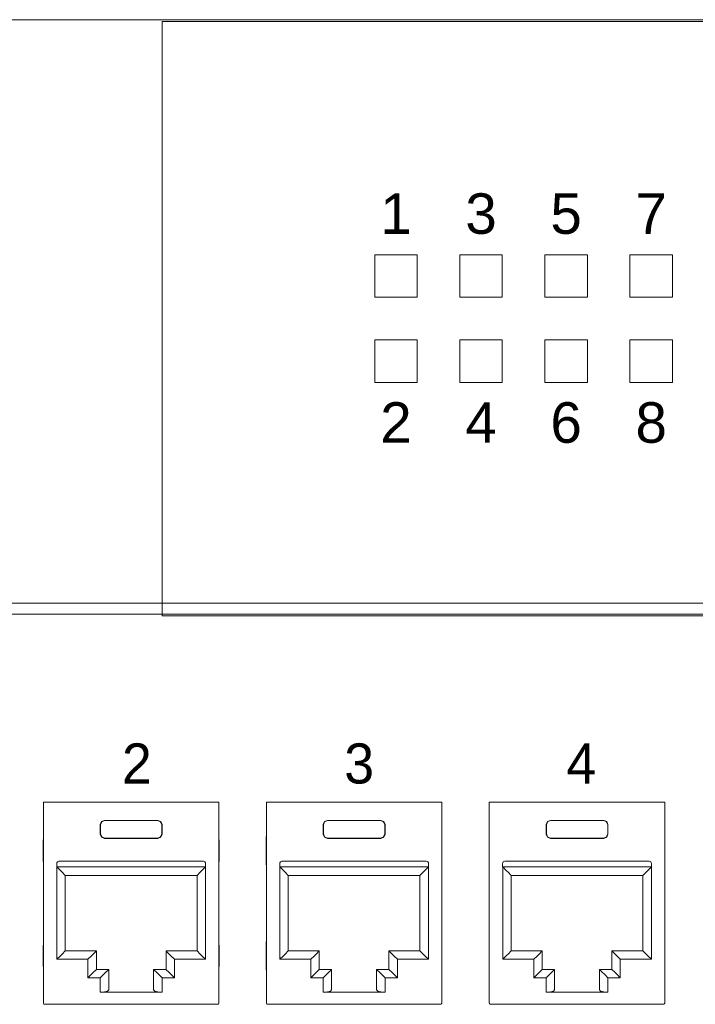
# Model space of a CAD drawing. Header units: millimetres. Extents: x 83969 to 164243, y -22860 to 4849.
# Tile 132 of 156: x 163507.9 to 163511.08, y -21356.96 to -21352.33. Entities that reach past the tile are written whole.
import ezdxf
from ezdxf.enums import TextEntityAlignment as Align

# ---------------------------------------------------------------- set-up
doc = ezdxf.new("R2010")
doc.units = ezdxf.units.MM
doc.layers.get('0').update_dxf_attribs({"color": 251, "lineweight": 0})
doc.styles.add('_LANSTER_01', font='romans.shx')
doc.styles.add('Arial10', font='arial.ttf', dxfattribs={"height": 10})

# ---------------------------------------------------------------- blocks, each defined once
blk = doc.blocks.new('Switch 24xGE')
at = {"color": 144}
for points in [[(-306.449629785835, 0), (0, 0), (0, 27.95462635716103), (-306.449629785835, 27.95462635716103)], [(-262.4494656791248, 16.89834465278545), (-260.4494656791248, 16.89834465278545), (-260.4494656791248, 14.89834465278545), (-262.4494656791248, 14.89834465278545)], [(-258.4494656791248, 16.89834465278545), (-256.4494656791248, 16.89834465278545), (-256.4494656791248, 14.89834465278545), (-258.4494656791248, 14.89834465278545)], [(-254.4494656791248, 16.89834465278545), (-252.4494656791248, 16.89834465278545), (-252.4494656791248, 14.89834465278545), (-254.4494656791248, 14.89834465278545)], [(-250.4494656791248, 16.89834465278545), (-248.4494656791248, 16.89834465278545), (-248.4494656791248, 14.89834465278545), (-250.4494656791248, 14.89834465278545)], [(-262.4494656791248, 12.89834465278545), (-260.4494656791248, 12.89834465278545), (-260.4494656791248, 10.89834465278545), (-262.4494656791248, 10.89834465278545)], [(-258.4494656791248, 12.89834465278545), (-256.4494656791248, 12.89834465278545), (-256.4494656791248, 10.89834465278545), (-258.4494656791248, 10.89834465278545)], [(-254.4494656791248, 12.89834465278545), (-252.4494656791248, 12.89834465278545), (-252.4494656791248, 10.89834465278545), (-254.4494656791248, 10.89834465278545)], [(-250.4494656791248, 12.89834465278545), (-248.4494656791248, 12.89834465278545), (-248.4494656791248, 10.89834465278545), (-250.4494656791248, 10.89834465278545)]]:
    blk.add_lwpolyline(points, close=True, dxfattribs=at)
blk.add_lwpolyline([(-272.4494656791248, 27.87565783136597), (-33.99983589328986, 27.87565783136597), (-33.99983589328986, -0.0789685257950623), (-272.4494656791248, -0.0789685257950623)], close=True)
at = {"color": 144, "style": 'Arial10'}
for s, p in [('1', (-261.4494656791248, 17.88307262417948)), ('3', (-257.4494656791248, 17.88307262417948)), ('5', (-253.4494656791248, 17.88307262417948)), ('7', (-249.4494656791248, 17.88307262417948)), ('2', (-261.4494656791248, 8.057935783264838)), ('4', (-257.4494656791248, 8.057935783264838)), ('6', (-253.4494656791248, 8.057935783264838)), ('8', (-249.4494656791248, 8.057935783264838))]:
    blk.add_text(s, height=1.904991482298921, dxfattribs=at).set_placement(p, align=Align.CENTER)
blk = doc.blocks.new('Panel modularny_24_port_1U')
at = {"color": 0}
blk.add_line((48.89499986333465, 4.445000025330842), (-1.366653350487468e-07, 4.445000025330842), dxfattribs=at)
at = {"color": 0, "linetype": 'Continuous'}
for p, q in [((4.779277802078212, 2.956395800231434), (4.798187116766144, 2.956395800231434)), ((4.779277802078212, 2.956395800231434), (4.779277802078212, 1.455287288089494)), ((4.798187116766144, 2.956395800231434), (4.801324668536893, 2.956395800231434)), ((4.801324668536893, 2.956395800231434), (4.808685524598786, 2.956395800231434)), ((6.061826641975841, 2.956395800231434), (4.808685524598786, 2.956395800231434)), ((6.069187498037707, 2.956395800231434), (6.061826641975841, 2.956395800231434)), ((6.072327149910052, 2.956395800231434), (6.069187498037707, 2.956395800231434)), ((6.091234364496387, 2.956395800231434), (6.072327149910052, 2.956395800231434)), ((6.091234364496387, 2.956395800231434), (6.091234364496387, 1.455287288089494)), ((6.446152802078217, 2.956395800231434), (6.465062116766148, 2.956395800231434)), ((6.446152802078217, 2.956395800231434), (6.446152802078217, 1.455287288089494)), ((6.465062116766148, 2.956395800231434), (6.468199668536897, 2.956395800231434)), ((6.468199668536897, 2.956395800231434), (6.475560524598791, 2.956395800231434)), ((7.728701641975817, 2.956395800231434), (6.475560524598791, 2.956395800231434)), ((7.736062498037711, 2.956395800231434), (7.728701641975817, 2.956395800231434)), ((7.739202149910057, 2.956395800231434), (7.736062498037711, 2.956395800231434)), ((7.758109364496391, 2.956395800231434), (7.739202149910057, 2.956395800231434)), ((7.758109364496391, 2.956395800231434), (7.758109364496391, 1.455287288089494)), ((8.113027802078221, 2.956395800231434), (8.131937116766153, 2.956395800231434)), ((8.113027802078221, 2.956395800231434), (8.113027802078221, 1.455287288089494)), ((8.131937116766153, 2.956395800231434), (8.135074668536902, 2.956395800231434)), ((8.135074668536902, 2.956395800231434), (8.142435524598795, 2.956395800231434)), ((9.395576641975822, 2.956395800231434), (8.142435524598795, 2.956395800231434)), ((9.402937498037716, 2.956395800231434), (9.395576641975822, 2.956395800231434)), ((9.406077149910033, 2.956395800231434), (9.402937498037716, 2.956395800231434)), ((9.424984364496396, 2.956395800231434), (9.406077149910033, 2.956395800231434)), ((9.424984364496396, 2.956395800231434), (9.424984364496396, 1.455287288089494)), ((5.204245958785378, 2.788396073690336), (5.21346960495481, 2.810667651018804)), ((5.214935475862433, 2.809201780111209), (5.205711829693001, 2.786930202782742)), ((5.21346960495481, 2.810667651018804), (5.235741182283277, 2.819891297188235)), ((5.2372070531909, 2.818425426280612), (5.214935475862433, 2.809201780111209)), ((5.235741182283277, 2.819891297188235), (5.63477098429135, 2.819891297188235)), ((5.235741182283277, 2.819891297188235), (5.2372070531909, 2.818425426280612)), ((5.633305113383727, 2.818425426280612), (5.2372070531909, 2.818425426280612)), ((5.63477098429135, 2.819891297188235), (5.633305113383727, 2.818425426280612)), ((5.633305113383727, 2.818425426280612), (5.655576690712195, 2.809201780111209)), ((5.657042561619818, 2.810667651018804), (5.63477098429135, 2.819891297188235)), ((5.655576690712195, 2.809201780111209), (5.664800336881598, 2.786930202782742)), ((5.666268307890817, 2.788396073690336), (5.657042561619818, 2.810667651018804)), ((6.871120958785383, 2.788396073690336), (6.880344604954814, 2.810667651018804)), ((6.881810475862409, 2.809201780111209), (6.872586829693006, 2.786930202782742)), ((6.880344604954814, 2.810667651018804), (6.902616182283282, 2.819891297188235)), ((6.904082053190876, 2.818425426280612), (6.881810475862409, 2.809201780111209)), ((6.902616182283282, 2.819891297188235), (7.301645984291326, 2.819891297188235)), ((6.902616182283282, 2.819891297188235), (6.904082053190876, 2.818425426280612)), ((7.300180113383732, 2.818425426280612), (6.904082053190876, 2.818425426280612)), ((7.301645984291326, 2.819891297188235), (7.300180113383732, 2.818425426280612)), ((7.300180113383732, 2.818425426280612), (7.322451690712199, 2.809201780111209)), ((7.323917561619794, 2.810667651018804), (7.301645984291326, 2.819891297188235)), ((7.322451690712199, 2.809201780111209), (7.331675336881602, 2.786930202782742)), ((7.333143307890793, 2.788396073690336), (7.323917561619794, 2.810667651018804)), ((8.537995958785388, 2.788396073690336), (8.54721960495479, 2.810667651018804)), ((8.548685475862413, 2.809201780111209), (8.53946182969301, 2.786930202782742)), ((8.54721960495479, 2.810667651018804), (8.569491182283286, 2.819891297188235)), ((8.570957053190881, 2.818425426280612), (8.548685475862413, 2.809201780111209)), ((8.569491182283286, 2.819891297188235), (8.968520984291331, 2.819891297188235)), ((8.569491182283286, 2.819891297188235), (8.570957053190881, 2.818425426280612)), ((8.967055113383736, 2.818425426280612), (8.570957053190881, 2.818425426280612)), ((8.968520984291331, 2.819891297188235), (8.967055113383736, 2.818425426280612)), ((8.967055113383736, 2.818425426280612), (8.989326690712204, 2.809201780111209)), ((8.990792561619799, 2.810667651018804), (8.968520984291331, 2.819891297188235)), ((8.989326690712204, 2.809201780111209), (8.998550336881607, 2.786930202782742)), ((9.000018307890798, 2.788396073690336), (8.990792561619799, 2.810667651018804)), ((5.204245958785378, 2.716982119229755), (5.204245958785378, 2.788396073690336)), ((5.205711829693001, 2.786930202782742), (5.204245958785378, 2.788396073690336)), ((5.205711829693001, 2.718447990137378), (5.205711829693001, 2.786930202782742)), ((5.664800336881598, 2.786930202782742), (5.666268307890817, 2.788396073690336)), ((5.664800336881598, 2.718447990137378), (5.664800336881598, 2.786930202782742)), ((5.666268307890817, 2.716982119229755), (5.666268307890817, 2.788396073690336)), ((6.871120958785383, 2.716982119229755), (6.871120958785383, 2.788396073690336)), ((6.872586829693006, 2.786930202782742), (6.871120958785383, 2.788396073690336)), ((6.872586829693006, 2.718447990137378), (6.872586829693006, 2.786930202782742)), ((7.331675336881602, 2.786930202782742), (7.333143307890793, 2.788396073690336)), ((7.331675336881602, 2.718447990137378), (7.331675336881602, 2.786930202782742)), ((7.333143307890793, 2.716982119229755), (7.333143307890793, 2.788396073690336)), ((8.537995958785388, 2.716982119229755), (8.537995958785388, 2.788396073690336)), ((8.53946182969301, 2.786930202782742), (8.537995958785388, 2.788396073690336)), ((8.53946182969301, 2.718447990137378), (8.53946182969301, 2.786930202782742)), ((8.998550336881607, 2.786930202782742), (9.000018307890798, 2.788396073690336)), ((8.998550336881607, 2.718447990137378), (8.998550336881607, 2.786930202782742)), ((9.000018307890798, 2.716982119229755), (9.000018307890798, 2.788396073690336)), ((4.778614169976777, 2.690359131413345), (4.77837475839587, 2.662007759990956)), ((4.77837475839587, 2.662007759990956), (4.77837475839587, 2.52550115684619)), ((4.779277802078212, 2.712645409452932), (4.778614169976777, 2.690359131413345)), ((5.205711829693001, 2.718447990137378), (5.204245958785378, 2.716982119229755)), ((5.21346960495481, 2.694710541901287), (5.204245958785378, 2.716982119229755)), ((5.205711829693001, 2.718447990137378), (5.214935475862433, 2.696176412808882)), ((5.235741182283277, 2.685484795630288), (5.21346960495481, 2.694710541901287)), ((5.214935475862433, 2.696176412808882), (5.2372070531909, 2.686952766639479)), ((5.2372070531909, 2.686952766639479), (5.235741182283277, 2.685484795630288)), ((5.235741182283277, 2.685484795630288), (5.63477098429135, 2.685484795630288)), ((5.633305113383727, 2.686952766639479), (5.2372070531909, 2.686952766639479)), ((5.655576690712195, 2.696176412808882), (5.633305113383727, 2.686952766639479)), ((5.633305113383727, 2.686952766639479), (5.63477098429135, 2.685484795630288)), ((5.63477098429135, 2.685484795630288), (5.657042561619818, 2.694710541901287)), ((5.664800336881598, 2.718447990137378), (5.655576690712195, 2.696176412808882)), ((5.657042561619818, 2.694710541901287), (5.666268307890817, 2.716982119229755)), ((5.664800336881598, 2.718447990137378), (5.666268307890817, 2.716982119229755)), ((6.091897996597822, 2.690359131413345), (6.091234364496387, 2.712645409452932)), ((6.092137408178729, 2.662007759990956), (6.091897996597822, 2.690359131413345)), ((6.092137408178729, 2.662007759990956), (6.092137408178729, 2.52550115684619)), ((6.445489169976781, 2.690359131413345), (6.445249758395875, 2.662007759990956)), ((6.445249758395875, 2.662007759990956), (6.445249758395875, 2.52550115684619)), ((6.446152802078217, 2.712645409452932), (6.445489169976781, 2.690359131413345)), ((6.872586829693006, 2.718447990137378), (6.871120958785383, 2.716982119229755)), ((6.880344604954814, 2.694710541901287), (6.871120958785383, 2.716982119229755)), ((6.872586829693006, 2.718447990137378), (6.881810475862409, 2.696176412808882)), ((6.902616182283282, 2.685484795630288), (6.880344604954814, 2.694710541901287)), ((6.881810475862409, 2.696176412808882), (6.904082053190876, 2.686952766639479)), ((6.904082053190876, 2.686952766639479), (6.902616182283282, 2.685484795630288)), ((6.902616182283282, 2.685484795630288), (7.301645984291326, 2.685484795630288)), ((7.300180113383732, 2.686952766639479), (6.904082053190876, 2.686952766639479)), ((7.322451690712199, 2.696176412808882), (7.300180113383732, 2.686952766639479)), ((7.300180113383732, 2.686952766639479), (7.301645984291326, 2.685484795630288)), ((7.301645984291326, 2.685484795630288), (7.323917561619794, 2.694710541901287)), ((7.331675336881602, 2.718447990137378), (7.322451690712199, 2.696176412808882)), ((7.323917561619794, 2.694710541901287), (7.333143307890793, 2.716982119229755)), ((7.331675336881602, 2.718447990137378), (7.333143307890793, 2.716982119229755)), ((7.758772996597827, 2.690359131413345), (7.758109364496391, 2.712645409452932)), ((7.759012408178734, 2.662007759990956), (7.758772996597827, 2.690359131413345)), ((7.759012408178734, 2.662007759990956), (7.759012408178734, 2.52550115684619)), ((8.112364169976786, 2.690359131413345), (8.112124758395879, 2.662007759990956)), ((8.112124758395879, 2.662007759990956), (8.112124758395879, 2.52550115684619)), ((8.113027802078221, 2.712645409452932), (8.112364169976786, 2.690359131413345)), ((8.53946182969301, 2.718447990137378), (8.537995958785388, 2.716982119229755)), ((8.54721960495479, 2.694710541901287), (8.537995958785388, 2.716982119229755)), ((8.53946182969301, 2.718447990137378), (8.548685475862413, 2.696176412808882)), ((8.569491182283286, 2.685484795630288), (8.54721960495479, 2.694710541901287)), ((8.548685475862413, 2.696176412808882), (8.570957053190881, 2.686952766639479)), ((8.570957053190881, 2.686952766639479), (8.569491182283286, 2.685484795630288)), ((8.569491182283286, 2.685484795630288), (8.968520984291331, 2.685484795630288)), ((8.967055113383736, 2.686952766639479), (8.570957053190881, 2.686952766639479)), ((8.989326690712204, 2.696176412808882), (8.967055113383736, 2.686952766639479)), ((8.967055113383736, 2.686952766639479), (8.968520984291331, 2.685484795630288)), ((8.968520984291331, 2.685484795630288), (8.990792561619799, 2.694710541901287)), ((8.998550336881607, 2.718447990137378), (8.989326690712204, 2.696176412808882)), ((8.990792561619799, 2.694710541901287), (9.000018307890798, 2.716982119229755)), ((8.998550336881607, 2.718447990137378), (9.000018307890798, 2.716982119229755)), ((9.425647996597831, 2.690359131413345), (9.424984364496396, 2.712645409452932)), ((9.425887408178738, 2.662007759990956), (9.425647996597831, 2.690359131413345)), ((9.425887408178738, 2.662007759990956), (9.425887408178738, 2.52550115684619)), ((4.77837475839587, 2.52550115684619), (4.778614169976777, 2.497147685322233)), ((5.974983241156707, 2.514057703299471), (4.895531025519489, 2.514057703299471)), ((6.091897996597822, 2.497147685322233), (6.092137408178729, 2.52550115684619)), ((6.445249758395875, 2.52550115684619), (6.445489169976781, 2.497147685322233)), ((7.641858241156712, 2.514057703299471), (6.562406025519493, 2.514057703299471)), ((7.758772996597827, 2.497147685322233), (7.759012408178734, 2.52550115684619)), ((8.112124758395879, 2.52550115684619), (8.112364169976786, 2.497147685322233)), ((9.308733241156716, 2.514057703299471), (8.229281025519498, 2.514057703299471)), ((9.425647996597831, 2.497147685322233), (9.425887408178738, 2.52550115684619)), ((4.778614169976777, 2.497147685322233), (4.779277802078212, 2.474863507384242)), ((4.878730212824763, 2.497256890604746), (4.878730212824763, 2.472055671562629)), ((5.991784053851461, 2.472055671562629), (4.878730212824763, 2.472055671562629)), ((4.879780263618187, 2.472055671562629), (4.903889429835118, 2.447946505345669)), ((4.879780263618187, 1.781122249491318), (4.879780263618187, 2.472055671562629)), ((4.903889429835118, 2.447946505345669), (4.924329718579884, 2.427506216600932)), ((5.966622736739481, 2.447946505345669), (5.946182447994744, 2.427506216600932)), ((5.990734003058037, 2.472055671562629), (5.966622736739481, 2.447946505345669)), ((5.990734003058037, 1.781122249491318), (5.990734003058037, 2.472055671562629)), ((5.991784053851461, 2.497256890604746), (5.991784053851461, 2.472055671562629)), ((6.091234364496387, 2.474863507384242), (6.091897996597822, 2.497147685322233)), ((6.445489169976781, 2.497147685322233), (6.446152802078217, 2.474863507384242)), ((6.545605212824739, 2.497256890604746), (6.545605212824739, 2.472055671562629)), ((7.658659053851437, 2.472055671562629), (6.545605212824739, 2.472055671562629)), ((6.546655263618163, 2.472055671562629), (6.570764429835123, 2.447946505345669)), ((6.546655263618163, 1.781122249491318), (6.546655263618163, 2.472055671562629)), ((6.570764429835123, 2.447946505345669), (6.59120471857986, 2.427506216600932)), ((7.633497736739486, 2.447946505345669), (7.613057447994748, 2.427506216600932)), ((7.657609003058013, 2.472055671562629), (7.633497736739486, 2.447946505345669)), ((7.657609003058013, 1.781122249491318), (7.657609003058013, 2.472055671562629)), ((7.658659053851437, 2.497256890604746), (7.658659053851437, 2.472055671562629)), ((7.758109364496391, 2.474863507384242), (7.758772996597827, 2.497147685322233)), ((8.112364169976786, 2.497147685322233), (8.113027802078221, 2.474863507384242)), ((8.212480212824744, 2.497256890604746), (8.212480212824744, 2.472055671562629)), ((9.325534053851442, 2.472055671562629), (8.212480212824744, 2.472055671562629)), ((8.213530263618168, 2.472055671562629), (8.237639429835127, 2.447946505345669)), ((8.213530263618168, 1.781122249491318), (8.213530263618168, 2.472055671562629)), ((8.237639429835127, 2.447946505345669), (8.258079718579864, 2.427506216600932)), ((9.30037273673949, 2.447946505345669), (9.279932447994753, 2.427506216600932)), ((9.324484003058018, 2.472055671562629), (9.30037273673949, 2.447946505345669)), ((9.324484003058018, 1.781122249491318), (9.324484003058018, 2.472055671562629)), ((9.325534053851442, 2.497256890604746), (9.325534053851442, 2.472055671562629)), ((9.424984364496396, 2.474863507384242), (9.425647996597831, 2.497147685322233)), ((4.924329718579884, 2.427506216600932), (4.937986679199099, 2.413849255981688)), ((4.937986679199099, 2.413849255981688), (4.942783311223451, 2.409052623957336)), ((4.942783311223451, 2.409052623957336), (4.942783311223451, 1.844125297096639)), ((4.942783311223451, 2.409052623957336), (5.927730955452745, 2.409052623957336)), ((5.9325254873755, 2.413849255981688), (5.927730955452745, 2.409052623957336)), ((5.927730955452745, 2.409052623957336), (5.927730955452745, 1.844125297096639)), ((5.946182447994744, 2.427506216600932), (5.9325254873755, 2.413849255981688)), ((6.59120471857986, 2.427506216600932), (6.604861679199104, 2.413849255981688)), ((6.604861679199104, 2.413849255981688), (6.609658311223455, 2.409052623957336)), ((6.609658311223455, 2.409052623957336), (6.609658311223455, 1.844125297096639)), ((6.609658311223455, 2.409052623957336), (7.594605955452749, 2.409052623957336)), ((7.599400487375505, 2.413849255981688), (7.594605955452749, 2.409052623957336)), ((7.594605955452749, 2.409052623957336), (7.594605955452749, 1.844125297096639)), ((7.613057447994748, 2.427506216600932), (7.599400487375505, 2.413849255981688)), ((8.258079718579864, 2.427506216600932), (8.271736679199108, 2.413849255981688)), ((8.271736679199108, 2.413849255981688), (8.27653331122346, 2.409052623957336)), ((8.27653331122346, 2.409052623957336), (8.27653331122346, 1.844125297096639)), ((8.27653331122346, 2.409052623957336), (9.261480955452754, 2.409052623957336)), ((9.266275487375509, 2.413849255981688), (9.261480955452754, 2.409052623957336)), ((9.261480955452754, 2.409052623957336), (9.261480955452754, 1.844125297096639)), ((9.279932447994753, 2.427506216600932), (9.266275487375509, 2.413849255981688)), ((4.779277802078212, 1.925854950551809), (4.778614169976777, 1.903568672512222)), ((6.091897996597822, 1.903568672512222), (6.091234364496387, 1.925854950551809)), ((6.446152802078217, 1.925854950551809), (6.445489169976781, 1.903568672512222)), ((7.758772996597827, 1.903568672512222), (7.758109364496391, 1.925854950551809)), ((8.113027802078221, 1.925854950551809), (8.112364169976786, 1.903568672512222)), ((9.425647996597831, 1.903568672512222), (9.424984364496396, 1.925854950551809)), ((4.778614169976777, 1.903568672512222), (4.77837475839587, 1.875217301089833)), ((4.77837475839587, 1.875217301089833), (4.77837475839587, 1.738710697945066)), ((4.942783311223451, 1.844125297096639), (4.937986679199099, 1.839330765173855)), ((5.174842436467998, 1.844125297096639), (4.942783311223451, 1.844125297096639)), ((5.174842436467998, 1.844125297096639), (5.170047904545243, 1.839330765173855)), ((5.174842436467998, 1.705518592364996), (5.174842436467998, 1.844125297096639)), ((5.695669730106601, 1.705518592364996), (5.695669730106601, 1.844125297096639)), ((5.695669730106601, 1.844125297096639), (5.927730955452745, 1.844125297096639)), ((5.695669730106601, 1.844125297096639), (5.700464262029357, 1.839330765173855)), ((5.927730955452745, 1.844125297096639), (5.9325254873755, 1.839330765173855)), ((6.092137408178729, 1.875217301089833), (6.091897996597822, 1.903568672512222)), ((6.092137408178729, 1.875217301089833), (6.092137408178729, 1.738710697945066)), ((6.445489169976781, 1.903568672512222), (6.445249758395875, 1.875217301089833)), ((6.445249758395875, 1.875217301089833), (6.445249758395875, 1.738710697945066)), ((6.609658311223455, 1.844125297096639), (6.604861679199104, 1.839330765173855)), ((6.841717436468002, 1.844125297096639), (6.609658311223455, 1.844125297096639)), ((6.841717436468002, 1.844125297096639), (6.836922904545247, 1.839330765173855)), ((6.841717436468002, 1.705518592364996), (6.841717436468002, 1.844125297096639)), ((7.362544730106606, 1.705518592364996), (7.362544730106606, 1.844125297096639)), ((7.362544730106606, 1.844125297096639), (7.594605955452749, 1.844125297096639)), ((7.362544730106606, 1.844125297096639), (7.367339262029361, 1.839330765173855)), ((7.594605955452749, 1.844125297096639), (7.599400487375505, 1.839330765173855)), ((7.759012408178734, 1.875217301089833), (7.758772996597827, 1.903568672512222)), ((7.759012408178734, 1.875217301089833), (7.759012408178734, 1.738710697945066)), ((8.112364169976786, 1.903568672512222), (8.112124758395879, 1.875217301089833)), ((8.112124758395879, 1.875217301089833), (8.112124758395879, 1.738710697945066)), ((8.27653331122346, 1.844125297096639), (8.271736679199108, 1.839330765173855)), ((8.508592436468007, 1.844125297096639), (8.27653331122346, 1.844125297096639)), ((8.508592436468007, 1.844125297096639), (8.503797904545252, 1.839330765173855)), ((8.508592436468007, 1.705518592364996), (8.508592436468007, 1.844125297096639)), ((9.02941973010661, 1.705518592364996), (9.02941973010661, 1.844125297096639)), ((9.02941973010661, 1.844125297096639), (9.261480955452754, 1.844125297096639)), ((9.02941973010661, 1.844125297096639), (9.034214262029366, 1.839330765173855)), ((9.261480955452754, 1.844125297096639), (9.266275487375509, 1.839330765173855)), ((9.425887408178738, 1.875217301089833), (9.425647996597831, 1.903568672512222)), ((9.425887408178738, 1.875217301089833), (9.425887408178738, 1.738710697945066)), ((4.903889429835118, 1.805231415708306), (4.879780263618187, 1.781122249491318)), ((4.879780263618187, 1.781122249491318), (5.111839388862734, 1.781122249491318)), ((4.924329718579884, 1.825671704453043), (4.903889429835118, 1.805231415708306)), ((4.937986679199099, 1.839330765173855), (4.924329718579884, 1.825671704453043)), ((5.135950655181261, 1.805231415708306), (5.111839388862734, 1.781122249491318)), ((5.111839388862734, 1.781122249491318), (5.111839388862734, 1.642515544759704)), ((5.156390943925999, 1.825671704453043), (5.135950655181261, 1.805231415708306)), ((5.170047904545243, 1.839330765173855), (5.156390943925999, 1.825671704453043)), ((5.700464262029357, 1.839330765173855), (5.7141212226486, 1.825671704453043)), ((5.7141212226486, 1.825671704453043), (5.734561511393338, 1.805231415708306)), ((5.734561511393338, 1.805231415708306), (5.758672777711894, 1.781122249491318)), ((5.990734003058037, 1.781122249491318), (5.758672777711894, 1.781122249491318)), ((5.758672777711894, 1.781122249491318), (5.758672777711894, 1.642515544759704)), ((5.9325254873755, 1.839330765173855), (5.946182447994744, 1.825671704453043)), ((5.946182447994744, 1.825671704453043), (5.966622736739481, 1.805231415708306)), ((5.966622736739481, 1.805231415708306), (5.990734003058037, 1.781122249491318)), ((6.570764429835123, 1.805231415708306), (6.546655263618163, 1.781122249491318)), ((6.546655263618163, 1.781122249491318), (6.77871438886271, 1.781122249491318)), ((6.59120471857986, 1.825671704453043), (6.570764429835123, 1.805231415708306)), ((6.604861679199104, 1.839330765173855), (6.59120471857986, 1.825671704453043)), ((6.802825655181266, 1.805231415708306), (6.77871438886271, 1.781122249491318)), ((6.77871438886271, 1.781122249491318), (6.77871438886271, 1.642515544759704)), ((6.823265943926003, 1.825671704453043), (6.802825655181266, 1.805231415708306)), ((6.836922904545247, 1.839330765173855), (6.823265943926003, 1.825671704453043)), ((7.367339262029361, 1.839330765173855), (7.380996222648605, 1.825671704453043)), ((7.380996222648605, 1.825671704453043), (7.401436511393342, 1.805231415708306)), ((7.401436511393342, 1.805231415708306), (7.425547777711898, 1.781122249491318)), ((7.657609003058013, 1.781122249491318), (7.425547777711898, 1.781122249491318)), ((7.425547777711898, 1.781122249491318), (7.425547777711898, 1.642515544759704)), ((7.599400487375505, 1.839330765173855), (7.613057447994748, 1.825671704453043)), ((7.613057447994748, 1.825671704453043), (7.633497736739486, 1.805231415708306)), ((7.633497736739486, 1.805231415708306), (7.657609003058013, 1.781122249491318)), ((8.237639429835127, 1.805231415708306), (8.213530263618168, 1.781122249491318)), ((8.213530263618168, 1.781122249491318), (8.445589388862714, 1.781122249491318)), ((8.258079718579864, 1.825671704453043), (8.237639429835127, 1.805231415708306)), ((8.271736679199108, 1.839330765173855), (8.258079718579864, 1.825671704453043)), ((8.46970065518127, 1.805231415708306), (8.445589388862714, 1.781122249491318)), ((8.445589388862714, 1.781122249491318), (8.445589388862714, 1.642515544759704)), ((8.490140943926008, 1.825671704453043), (8.46970065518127, 1.805231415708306)), ((8.503797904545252, 1.839330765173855), (8.490140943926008, 1.825671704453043)), ((9.034214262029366, 1.839330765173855), (9.04787122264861, 1.825671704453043)), ((9.04787122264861, 1.825671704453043), (9.068311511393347, 1.805231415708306)), ((9.068311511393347, 1.805231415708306), (9.092422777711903, 1.781122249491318)), ((9.324484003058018, 1.781122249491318), (9.092422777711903, 1.781122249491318)), ((9.092422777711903, 1.781122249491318), (9.092422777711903, 1.642515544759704)), ((9.266275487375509, 1.839330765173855), (9.279932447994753, 1.825671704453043)), ((9.279932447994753, 1.825671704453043), (9.30037273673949, 1.805231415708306)), ((9.30037273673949, 1.805231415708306), (9.324484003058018, 1.781122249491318)), ((4.77837475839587, 1.738710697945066), (4.778614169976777, 1.710359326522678)), ((4.778614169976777, 1.710359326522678), (4.779277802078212, 1.688073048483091)), ((5.156390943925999, 1.687064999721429), (5.170047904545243, 1.700724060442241)), ((5.170047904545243, 1.700724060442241), (5.174842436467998, 1.705518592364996)), ((5.267249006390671, 1.705518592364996), (5.174842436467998, 1.705518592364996)), ((5.248795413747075, 1.687064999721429), (5.262452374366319, 1.700724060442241)), ((5.262452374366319, 1.700724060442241), (5.267249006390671, 1.705518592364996)), ((5.267249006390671, 1.705518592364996), (5.267249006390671, 1.551749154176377)), ((5.603263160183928, 1.705518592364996), (5.695669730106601, 1.705518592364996)), ((5.603263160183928, 1.705518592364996), (5.603263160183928, 1.551749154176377)), ((5.60805979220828, 1.700724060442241), (5.603263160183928, 1.705518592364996)), ((5.621716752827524, 1.687064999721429), (5.60805979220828, 1.700724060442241)), ((5.700464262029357, 1.700724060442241), (5.695669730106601, 1.705518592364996)), ((5.7141212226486, 1.687064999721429), (5.700464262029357, 1.700724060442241)), ((6.091234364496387, 1.688073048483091), (6.091897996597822, 1.710359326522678)), ((6.091897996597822, 1.710359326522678), (6.092137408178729, 1.738710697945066)), ((6.445249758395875, 1.738710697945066), (6.445489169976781, 1.710359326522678)), ((6.445489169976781, 1.710359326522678), (6.446152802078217, 1.688073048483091)), ((6.823265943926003, 1.687064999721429), (6.836922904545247, 1.700724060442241)), ((6.836922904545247, 1.700724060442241), (6.841717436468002, 1.705518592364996)), ((6.934124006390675, 1.705518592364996), (6.841717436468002, 1.705518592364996)), ((6.91567041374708, 1.687064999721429), (6.929327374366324, 1.700724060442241)), ((6.929327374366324, 1.700724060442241), (6.934124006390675, 1.705518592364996)), ((6.934124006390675, 1.705518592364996), (6.934124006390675, 1.551749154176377)), ((7.270138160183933, 1.705518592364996), (7.362544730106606, 1.705518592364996)), ((7.270138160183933, 1.705518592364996), (7.270138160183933, 1.551749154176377)), ((7.274934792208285, 1.700724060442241), (7.270138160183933, 1.705518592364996)), ((7.288591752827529, 1.687064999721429), (7.274934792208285, 1.700724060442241)), ((7.367339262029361, 1.700724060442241), (7.362544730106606, 1.705518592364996)), ((7.380996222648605, 1.687064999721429), (7.367339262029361, 1.700724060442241)), ((7.758109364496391, 1.688073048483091), (7.758772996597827, 1.710359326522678)), ((7.758772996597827, 1.710359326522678), (7.759012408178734, 1.738710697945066)), ((8.112124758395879, 1.738710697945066), (8.112364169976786, 1.710359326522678)), ((8.112364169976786, 1.710359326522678), (8.113027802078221, 1.688073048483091)), ((8.490140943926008, 1.687064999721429), (8.503797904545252, 1.700724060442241)), ((8.503797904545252, 1.700724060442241), (8.508592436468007, 1.705518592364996)), ((8.60099900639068, 1.705518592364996), (8.508592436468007, 1.705518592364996)), ((8.582545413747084, 1.687064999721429), (8.596202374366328, 1.700724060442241)), ((8.596202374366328, 1.700724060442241), (8.60099900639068, 1.705518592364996)), ((8.60099900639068, 1.705518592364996), (8.60099900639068, 1.551749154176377)), ((8.937013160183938, 1.705518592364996), (9.02941973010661, 1.705518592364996)), ((8.937013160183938, 1.705518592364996), (8.937013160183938, 1.551749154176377)), ((8.94180979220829, 1.700724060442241), (8.937013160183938, 1.705518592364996)), ((8.955466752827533, 1.687064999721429), (8.94180979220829, 1.700724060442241)), ((9.034214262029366, 1.700724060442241), (9.02941973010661, 1.705518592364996)), ((9.04787122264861, 1.687064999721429), (9.034214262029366, 1.700724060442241)), ((9.424984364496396, 1.688073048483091), (9.425647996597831, 1.710359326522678)), ((9.425647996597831, 1.710359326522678), (9.425887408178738, 1.738710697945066)), ((5.111839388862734, 1.642515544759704), (5.135950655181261, 1.666624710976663)), ((5.111839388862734, 1.642515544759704), (5.204245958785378, 1.642515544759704)), ((5.135950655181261, 1.666624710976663), (5.156390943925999, 1.687064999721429)), ((5.204245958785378, 1.642515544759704), (5.228355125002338, 1.666624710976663)), ((5.204245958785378, 1.534866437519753), (5.204245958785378, 1.642515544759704)), ((5.228355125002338, 1.666624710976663), (5.248795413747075, 1.687064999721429)), ((5.642157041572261, 1.666624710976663), (5.621716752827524, 1.687064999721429)), ((5.666268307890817, 1.642515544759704), (5.642157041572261, 1.666624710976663)), ((5.758672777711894, 1.642515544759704), (5.666268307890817, 1.642515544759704)), ((5.666268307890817, 1.534866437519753), (5.666268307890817, 1.642515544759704)), ((5.734561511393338, 1.666624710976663), (5.7141212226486, 1.687064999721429)), ((5.758672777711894, 1.642515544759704), (5.734561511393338, 1.666624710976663)), ((6.77871438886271, 1.642515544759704), (6.802825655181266, 1.666624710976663)), ((6.77871438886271, 1.642515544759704), (6.871120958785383, 1.642515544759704)), ((6.802825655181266, 1.666624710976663), (6.823265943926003, 1.687064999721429)), ((6.871120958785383, 1.642515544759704), (6.895230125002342, 1.666624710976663)), ((6.871120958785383, 1.534866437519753), (6.871120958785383, 1.642515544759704)), ((6.895230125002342, 1.666624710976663), (6.91567041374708, 1.687064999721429)), ((7.309032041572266, 1.666624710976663), (7.288591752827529, 1.687064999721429)), ((7.333143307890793, 1.642515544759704), (7.309032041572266, 1.666624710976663)), ((7.425547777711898, 1.642515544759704), (7.333143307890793, 1.642515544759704)), ((7.333143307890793, 1.534866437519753), (7.333143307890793, 1.642515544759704)), ((7.401436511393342, 1.666624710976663), (7.380996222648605, 1.687064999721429)), ((7.425547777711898, 1.642515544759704), (7.401436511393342, 1.666624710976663)), ((8.445589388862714, 1.642515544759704), (8.46970065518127, 1.666624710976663)), ((8.445589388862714, 1.642515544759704), (8.537995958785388, 1.642515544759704)), ((8.46970065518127, 1.666624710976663), (8.490140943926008, 1.687064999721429)), ((8.537995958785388, 1.642515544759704), (8.562105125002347, 1.666624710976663)), ((8.537995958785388, 1.534866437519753), (8.537995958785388, 1.642515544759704)), ((8.562105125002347, 1.666624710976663), (8.582545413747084, 1.687064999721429)), ((8.97590704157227, 1.666624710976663), (8.955466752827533, 1.687064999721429)), ((9.000018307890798, 1.642515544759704), (8.97590704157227, 1.666624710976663)), ((9.092422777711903, 1.642515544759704), (9.000018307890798, 1.642515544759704)), ((9.000018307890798, 1.534866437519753), (9.000018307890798, 1.642515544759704)), ((9.068311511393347, 1.666624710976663), (9.04787122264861, 1.687064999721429)), ((9.092422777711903, 1.642515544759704), (9.068311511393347, 1.666624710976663)), ((5.267249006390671, 1.551749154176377), (5.258806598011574, 1.543306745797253)), ((5.603263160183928, 1.551749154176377), (5.611705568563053, 1.543306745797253)), ((6.934124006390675, 1.551749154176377), (6.925681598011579, 1.543306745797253)), ((7.270138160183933, 1.551749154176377), (7.278580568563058, 1.543306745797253)), ((8.60099900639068, 1.551749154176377), (8.592556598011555, 1.543306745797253)), ((8.937013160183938, 1.551749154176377), (8.945455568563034, 1.543306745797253)), ((5.235745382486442, 1.537128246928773), (5.204245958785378, 1.534866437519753)), ((5.666268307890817, 1.534866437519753), (5.204245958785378, 1.534866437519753)), ((5.258806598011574, 1.543306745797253), (5.235745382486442, 1.537128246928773)), ((5.611705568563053, 1.543306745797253), (5.634766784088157, 1.537128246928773)), ((5.634766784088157, 1.537128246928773), (5.666268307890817, 1.534866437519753)), ((6.902620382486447, 1.537128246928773), (6.871120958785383, 1.534866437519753)), ((7.333143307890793, 1.534866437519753), (6.871120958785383, 1.534866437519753)), ((6.925681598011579, 1.543306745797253), (6.902620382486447, 1.537128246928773)), ((7.278580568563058, 1.543306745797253), (7.301641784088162, 1.537128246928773)), ((7.301641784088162, 1.537128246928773), (7.333143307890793, 1.534866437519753)), ((8.569495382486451, 1.537128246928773), (8.537995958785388, 1.534866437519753)), ((9.000018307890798, 1.534866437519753), (8.537995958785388, 1.534866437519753)), ((8.592556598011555, 1.543306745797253), (8.569495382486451, 1.537128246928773)), ((8.945455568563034, 1.543306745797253), (8.968516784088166, 1.537128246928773)), ((8.968516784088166, 1.537128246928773), (9.000018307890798, 1.534866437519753)), ((4.779277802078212, 1.455125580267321), (4.779277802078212, 1.455287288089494)), ((4.779277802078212, 1.455125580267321), (4.77928620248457, 1.454804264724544)), ((4.77928620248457, 1.454804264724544), (4.779340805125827, 1.454050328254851)), ((4.779340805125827, 1.454050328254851), (4.779548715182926, 1.452792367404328)), ((4.779548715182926, 1.452792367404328), (4.780901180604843, 1.449530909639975)), ((4.780901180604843, 1.449530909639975), (4.783242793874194, 1.446912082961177)), ((4.783242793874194, 1.446912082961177), (4.786313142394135, 1.445213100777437)), ((4.786313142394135, 1.445213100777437), (4.789776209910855, 1.44462507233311)), ((4.789778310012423, 1.44462507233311), (4.789776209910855, 1.44462507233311)), ((4.789778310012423, 1.44462507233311), (6.080733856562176, 1.44462507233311)), ((6.080733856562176, 1.44462507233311), (6.080735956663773, 1.44462507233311)), ((6.084199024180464, 1.445213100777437), (6.080735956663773, 1.44462507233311)), ((6.087269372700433, 1.446912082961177), (6.084199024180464, 1.445213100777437)), ((6.089610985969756, 1.449530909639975), (6.087269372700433, 1.446912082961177)), ((6.090963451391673, 1.452792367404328), (6.089610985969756, 1.449530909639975)), ((6.091171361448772, 1.454050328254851), (6.090963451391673, 1.452792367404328)), ((6.091225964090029, 1.454804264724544), (6.091171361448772, 1.454050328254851)), ((6.091234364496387, 1.455125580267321), (6.091225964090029, 1.454804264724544)), ((6.091234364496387, 1.455125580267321), (6.091234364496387, 1.455287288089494)), ((6.446152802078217, 1.455125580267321), (6.446152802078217, 1.455287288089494)), ((6.446152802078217, 1.455125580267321), (6.446161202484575, 1.454804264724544)), ((6.446161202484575, 1.454804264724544), (6.446215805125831, 1.454050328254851)), ((6.446215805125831, 1.454050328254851), (6.446423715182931, 1.452792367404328)), ((6.446423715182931, 1.452792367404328), (6.447776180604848, 1.449530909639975)), ((6.447776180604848, 1.449530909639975), (6.450117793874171, 1.446912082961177)), ((6.450117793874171, 1.446912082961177), (6.45318814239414, 1.445213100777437)), ((6.45318814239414, 1.445213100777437), (6.456651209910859, 1.44462507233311)), ((6.456653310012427, 1.44462507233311), (6.456651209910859, 1.44462507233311)), ((6.456653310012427, 1.44462507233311), (7.747608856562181, 1.44462507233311)), ((7.747608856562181, 1.44462507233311), (7.747610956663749, 1.44462507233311)), ((7.751074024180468, 1.445213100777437), (7.747610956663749, 1.44462507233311)), ((7.754144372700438, 1.446912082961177), (7.751074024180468, 1.445213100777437)), ((7.756485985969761, 1.449530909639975), (7.754144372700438, 1.446912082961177)), ((7.757838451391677, 1.452792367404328), (7.756485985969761, 1.449530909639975)), ((7.758046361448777, 1.454050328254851), (7.757838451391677, 1.452792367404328)), ((7.758100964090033, 1.454804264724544), (7.758046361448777, 1.454050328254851)), ((7.758109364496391, 1.455125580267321), (7.758100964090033, 1.454804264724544)), ((7.758109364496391, 1.455125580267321), (7.758109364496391, 1.455287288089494)), ((8.113027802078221, 1.455125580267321), (8.113027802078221, 1.455287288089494)), ((8.113027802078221, 1.455125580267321), (8.11303620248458, 1.454804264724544)), ((8.11303620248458, 1.454804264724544), (8.113090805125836, 1.454050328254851)), ((8.113090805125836, 1.454050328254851), (8.113298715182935, 1.452792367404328)), ((8.113298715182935, 1.452792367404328), (8.114651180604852, 1.449530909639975)), ((8.114651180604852, 1.449530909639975), (8.116992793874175, 1.446912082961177)), ((8.116992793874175, 1.446912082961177), (8.120063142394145, 1.445213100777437)), ((8.120063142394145, 1.445213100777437), (8.123526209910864, 1.44462507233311)), ((8.123528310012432, 1.44462507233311), (8.123526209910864, 1.44462507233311)), ((8.123528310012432, 1.44462507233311), (9.414483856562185, 1.44462507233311)), ((9.414483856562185, 1.44462507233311), (9.414485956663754, 1.44462507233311)), ((9.417949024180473, 1.445213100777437), (9.414485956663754, 1.44462507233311)), ((9.421019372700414, 1.446912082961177), (9.417949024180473, 1.445213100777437)), ((9.423360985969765, 1.449530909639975), (9.421019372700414, 1.446912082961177)), ((9.424713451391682, 1.452792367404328), (9.423360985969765, 1.449530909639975)), ((9.424921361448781, 1.454050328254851), (9.424713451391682, 1.452792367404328)), ((9.424975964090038, 1.454804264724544), (9.424921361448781, 1.454050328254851)), ((9.424984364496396, 1.455125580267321), (9.424975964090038, 1.454804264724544)), ((9.424984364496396, 1.455125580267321), (9.424984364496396, 1.455287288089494))]:
    blk.add_line(p, q, dxfattribs=at)
for centre, start, end in [((4.895531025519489, 2.497256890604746), 90, 180), ((5.974983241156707, 2.497256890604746), 0, 90), ((6.562406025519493, 2.497256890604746), 90, 180), ((7.641858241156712, 2.497256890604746), 0, 90), ((8.229281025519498, 2.497256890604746), 90, 180), ((9.308733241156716, 2.497256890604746), 0, 90)]:
    blk.add_arc(centre, 0.01680081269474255, start, end, dxfattribs=at)
at = {"color": 0, "char_height": 0.3, "attachment_point": 1, "style": '_LANSTER_01'}
for s, insert in [('\\A1;{\\fHP Simplified|b0|i0|c238|p34;2}', (5.366346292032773, 3.395864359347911)), ('\\A1;{\\fHP Simplified|b0|i0|c238|p34;3}', (7.02845939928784, 3.395864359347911)), ('\\A1;{\\fHP Simplified|b0|i0|c238|p34;4}', (8.688840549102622, 3.395864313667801))]:
    blk.add_mtext_dynamic_manual_height_columns(s, width=0.4660491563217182, gutter_width=6, heights=[0], dxfattribs=dict(at, insert=insert))

msp = doc.modelspace()

# ---------------------------------------------------------------- block references
for name, p, xscale, yscale, zscale in [('Switch 24xGE', (163535.8130906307, -21355.12493082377), 0.1, 0.1, 0.1), ('Panel modularny_24_port_1U', (163505.0054118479, -21357.86844283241), 0.6288112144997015, 0.6288112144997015, 0.6288112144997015)]:
    msp.add_blockref(name, p, dxfattribs=dict(xscale=xscale, yscale=yscale, zscale=zscale))

doc.saveas('drawing.dxf')
